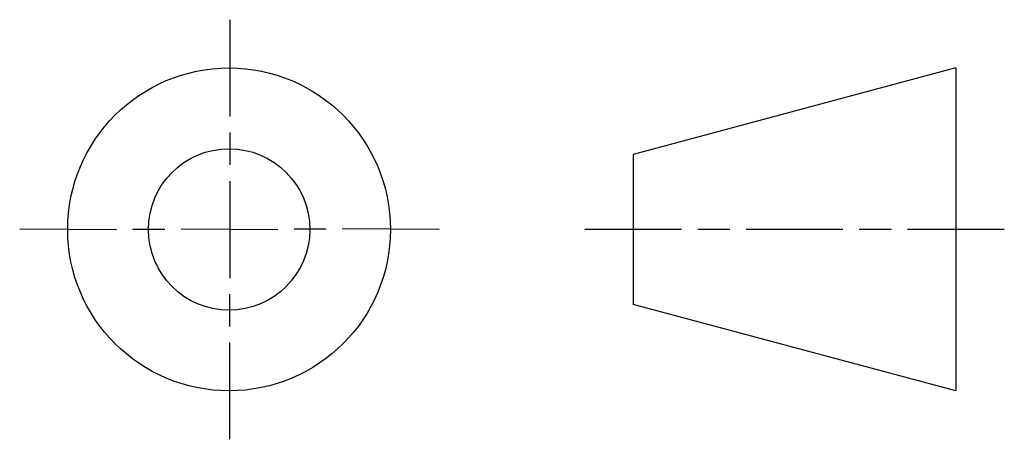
# Model space of a CAD drawing. Extents: x 122 to 183, y 187 to 213.
import ezdxf

# ---------------------------------------------------------------- set-up
doc = ezdxf.new("R2010")
doc.units = 0
doc.header["$LTSCALE"] = 10
doc.layers.add('Layer_1', color=7, linetype='CONTINUOUS')

msp = doc.modelspace()

# ---------------------------------------------------------------- linework, layer by layer
at = {"layer": 'Layer_1', "color": 7, "linetype": 'CONTINUOUS'}
for p, q in [((135, 212.99), (135, 206.99)), ((180, 210), (160, 204.641)), ((180, 210), (180, 190)), ((135, 206), (135, 204)), ((160, 204.641), (160, 195.359)), ((135, 202.99), (135, 196.99)), ((121.984, 200.028), (127.984, 200.003)), ((128.975, 200.019), (130.975, 200.011)), ((131.984, 200.028), (137.984, 200.003)), ((140.984, 200.011), (138.984, 200.019)), ((147.975, 200.003), (141.975, 200.028)), ((163, 199.99), (157, 199.99)), ((166, 199.99), (164, 199.99)), ((173, 199.99), (167, 199.99)), ((176, 199.99), (174, 199.99)), ((183, 199.99), (177, 199.99)), ((135, 193.99), (135, 195.99)), ((180, 190), (160, 195.359)), ((135, 187), (135, 193))]:
    msp.add_line(p, q, dxfattribs=at)
for radius in [10, 5]:
    msp.add_circle((134.959, 200), radius, dxfattribs=at)

doc.saveas('drawing.dxf')
